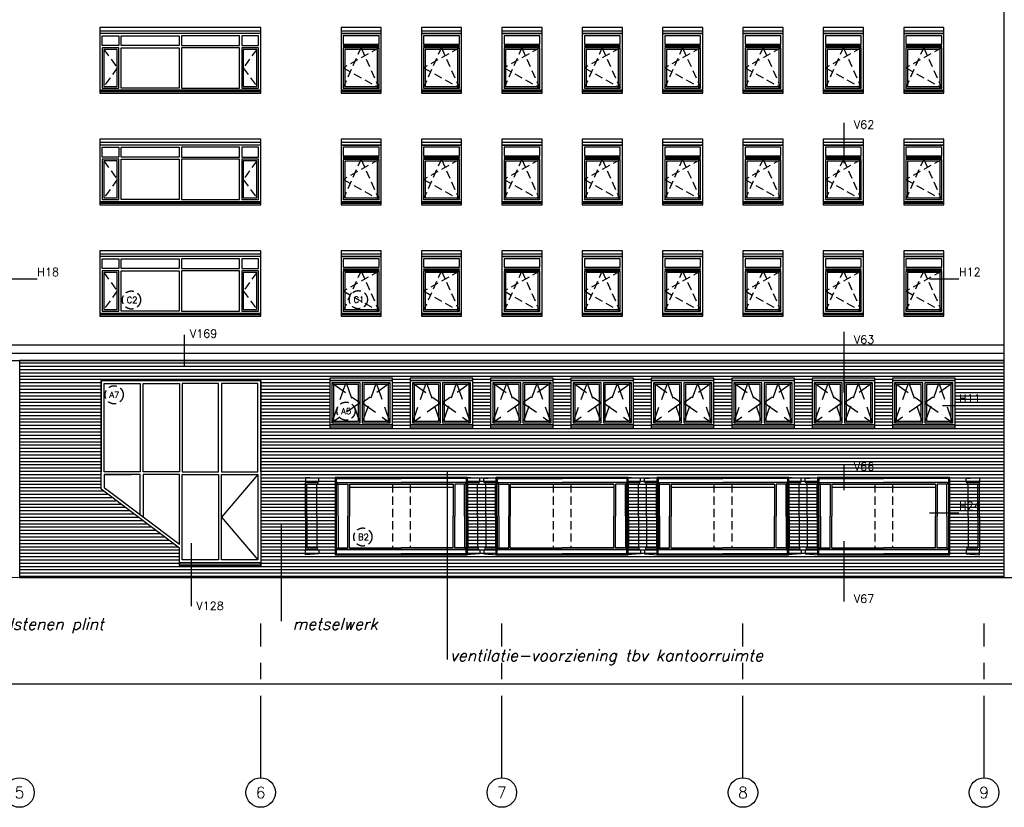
# Model space of a CAD drawing. Extents: x -84711 to 98481, y -64904 to 90945.
# Tile 20 of 29: x 21304 to 51315, y 48157 to 72160. Entities that reach past the tile are written whole.
import ezdxf
from ezdxf.enums import TextEntityAlignment as Align

# ---------------------------------------------------------------- set-up
doc = ezdxf.new("R2010")
doc.units = 0
doc.header["$LTSCALE"] = 2000
doc.header["$MEASUREMENT"] = 0
for name, pattern in [('CENTER', [2, 1.25, -0.25, 0.25, -0.25]), ('HIDDEN2', [0.1875, 0.125, -0.0625]), ('X-MA5$0$HIDDEN', [0.375, 0.25, -0.125]), ('X-MC1$0$HIDDEN2', [0.1875, 0.125, -0.0625]), ('X-MC2$0$HIDDEN2', [0.1875, 0.125, -0.0625])]:
    doc.linetypes.add(name, pattern=pattern)
doc.layers.get('0').update_dxf_attribs({"linetype": 'CONTINUOUS'})
for name, color, linetype in [('ALGEM-ARC', 15, 'CONTINUOUS'), ('BETON-AZ', 3, 'CONTINUOUS'), ('BIB', 7, 'CONTINUOUS'), ('METSEL', 1, 'CONTINUOUS'), ('MTXT25', 2, 'CONTINUOUS'), ('MTXT35', 4, 'CONTINUOUS'), ('MUURGAT', 2, 'CONTINUOUS'), ('MVARCPL', 7, 'CONTINUOUS'), ('NATUUR', 6, 'CONTINUOUS'), ('NUMMER', 2, 'CONTINUOUS'), ('STRAMIEN', 1, 'CENTER'), ('STRAMIENCIRCEL', 2, 'CONTINUOUS'), ('STRAMIENNR', 4, 'CONTINUOUS'), ('X-MA5$0$ALGEM-ARC', 15, 'CONTINUOUS'), ('X-MA5$0$ALUM-AZ', 15, 'CONTINUOUS'), ('X-MA5$0$HOUT-DRS', 4, 'CONTINUOUS'), ('X-MA5$0$KUNST-AZ', 15, 'CONTINUOUS'), ('X-MA5$0$MUURGAT', 2, 'CONTINUOUS'), ('X-MA5$0$ZONW', 2, 'CONTINUOUS'), ('X-MA7$0$BETON-AZ', 3, 'CONTINUOUS'), ('X-MA7$0$HOUT-AZ', 15, 'CONTINUOUS'), ('X-MA7$0$HOUT-DRS', 4, 'CONTINUOUS'), ('X-MA7$0$MUURGAT', 2, 'CONTINUOUS'), ('X-MB2$0$ALUM-AZ', 15, 'CONTINUOUS'), ('X-MB2$0$GLAS-ARC', 4, 'CONTINUOUS'), ('X-MB2$0$MUURGAT', 2, 'CONTINUOUS'), ('X-MB2$0$STAAHIDE', 3, 'CONTINUOUS'), ('X-MB2$0$STAAL-AZ', 3, 'CONTINUOUS'), ('X-MC1$0$ALGEM-ARC', 15, 'CONTINUOUS'), ('X-MC1$0$ALUM-AZ', 15, 'CONTINUOUS'), ('X-MC1$0$HOUT-DRS', 4, 'CONTINUOUS'), ('X-MC1$0$MUURGAT', 2, 'CONTINUOUS'), ('X-MC2$0$ALGEM-ARC', 15, 'CONTINUOUS'), ('X-MC2$0$ALUM-AZ', 15, 'CONTINUOUS'), ('X-MC2$0$HOUT-DRS', 4, 'CONTINUOUS'), ('X-MC2$0$MUURGAT', 2, 'CONTINUOUS')]:
    doc.layers.add(name, color=color, linetype=linetype)
doc.styles.get("Standard").update_dxf_attribs({"font": 'simplex'})

# ---------------------------------------------------------------- blocks, each defined once
blk = doc.blocks.new('X-MB2')
at = {"layer": 'X-MB2$0$ALUM-AZ', "linetype": 'Continuous'}
for p, q in [((30, -143), (30, -30)), ((63, -157), (30, -143)), ((3967, -157), (4000, -143)), ((4000, -143), (4000, -30)), ((63, -2200), (30, -2214)), ((30, -2214), (30, -2327)), ((2015, -2200), (63, -2200)), ((2015, -2200), (3967, -2200)), ((3967, -2200), (4000, -2214)), ((4000, -2214), (4000, -2327))]:
    blk.add_line(p, q, dxfattribs=at)
at = {"layer": 'X-MB2$0$ALUM-AZ'}
for p, q in [((30, -30), (2015, -30)), ((4000, -30), (2015, -30)), ((30, -2327), (2015, -2327)), ((4000, -2327), (2015, -2327))]:
    blk.add_line(p, q, dxfattribs=at)
at = {"layer": 'X-MB2$0$GLAS-ARC', "linetype": 'Continuous'}
for p, q in [((87, -1179), (87, -207)), ((3943, -1179), (3943, -207)), ((87, -1179), (87, -2150)), ((3943, -1179), (3943, -2150))]:
    blk.add_line(p, q, dxfattribs=at)
at = {"layer": 'X-MB2$0$MUURGAT'}
blk.add_lwpolyline([(0, -2357), (4030, -2357), (4030, 0), (0, 0)], close=True, dxfattribs=at)
at = {"layer": 'X-MB2$0$STAAHIDE', "color": 15, "linetype": 'Continuous'}
for p, q in [((-910, -2), (-910, -157)), ((-497, -30), (-910, -2)), ((-497, -143), (-536, -157)), ((-497, -143), (-497, -30)), ((4527, -30), (4940, -2)), ((4527, -143), (4527, -30)), ((4527, -143), (4566, -157)), ((4940, -2), (4940, -157)), ((-910, -2355), (-910, -2200)), ((-497, -2327), (-910, -2355)), ((-497, -2214), (-536, -2200)), ((-497, -2214), (-497, -2327)), ((4527, -2214), (4566, -2200)), ((4527, -2214), (4527, -2327)), ((4527, -2327), (4940, -2355)), ((4940, -2355), (4940, -2200))]:
    blk.add_line(p, q, dxfattribs=at)
at = {"layer": 'X-MB2$0$STAAHIDE', "linetype": 'Continuous'}
for p, q in [((-536, -157), (-910, -157)), ((-910, -1179), (-910, -157)), ((-860, -1179), (-860, -207)), ((-536, -207), (-860, -207)), ((-536, -157), (-536, -207)), ((4566, -157), (4566, -207)), ((4566, -157), (4940, -157)), ((4566, -207), (4890, -207)), ((4890, -1179), (4890, -207)), ((4940, -1179), (4940, -157)), ((-910, -1179), (-910, -2200)), ((-860, -1179), (-860, -2150)), ((4890, -1179), (4890, -2150)), ((4940, -1179), (4940, -2200)), ((-536, -2200), (-910, -2200)), ((-536, -2150), (-860, -2150)), ((-536, -2200), (-536, -2150)), ((4566, -2150), (4890, -2150)), ((4566, -2200), (4566, -2150)), ((4566, -2200), (4940, -2200))]:
    blk.add_line(p, q, dxfattribs=at)
at = {"layer": 'X-MB2$0$STAAHIDE', "color": 4, "linetype": 'Continuous'}
for p, q in [((-560, -1179), (-560, -207)), ((4590, -1179), (4590, -207)), ((-560, -1179), (-560, -2150)), ((4590, -1179), (4590, -2150))]:
    blk.add_line(p, q, dxfattribs=at)
at = {"layer": 'X-MB2$0$STAAL-AZ', "linetype": 'Continuous'}
for p, q in [((63, -157), (2015, -157)), ((63, -157), (63, -207)), ((387, -207), (387, -1179)), ((437, -207), (437, -1179)), ((437, -207), (3593, -207)), ((437, -297), (3593, -297)), ((3967, -157), (2015, -157)), ((3593, -207), (3593, -1179)), ((3643, -207), (3643, -1179)), ((3967, -157), (3967, -207)), ((387, -2150), (387, -1179)), ((437, -2150), (437, -1179)), ((3593, -2150), (3593, -1179)), ((3643, -2150), (3643, -1179)), ((30, -2327), (4000, -2327)), ((63, -2200), (63, -2150)), ((63, -2200), (2015, -2200)), ((3967, -2200), (2015, -2200)), ((3967, -2200), (3967, -2150))]:
    blk.add_line(p, q, dxfattribs=at)
at = {"layer": 'X-MB2$0$STAAL-AZ'}
for p, q in [((63, -207), (387, -207)), ((437, -207), (2015, -207)), ((3593, -207), (2015, -207)), ((3967, -207), (3643, -207)), ((63, -2150), (387, -2150)), ((437, -2150), (2015, -2150)), ((3593, -2150), (2015, -2150)), ((3967, -2150), (3643, -2150))]:
    blk.add_line(p, q, dxfattribs=at)
blk = doc.blocks.new('X-MC1')
at = {"layer": 'X-MC1$0$ALGEM-ARC', "linetype": 'X-MC1$0$HIDDEN2'}
for p, q in [((1158, 1291), (67, 682)), ((67, 67), (612, 1291)), ((612, 1291), (1158, 67)), ((67, 682), (1158, 67))]:
    blk.add_line(p, q, dxfattribs=at)
at = {"layer": 'X-MC1$0$ALUM-AZ'}
for p, q in [((1225, 1805), (0, 1805)), ((10, 0), (10, -49)), ((1215, 0), (1215, -49)), ((1225, -49), (0, -49))]:
    blk.add_line(p, q, dxfattribs=at)
for points in [[(0, 1730), (1225, 1730), (1225, 1910), (0, 1910)], [(0, -88), (1225, -88), (1225, 0), (0, 0)]]:
    blk.add_lwpolyline(points, close=True, dxfattribs=at)
at = {"layer": 'X-MC1$0$HOUT-DRS'}
for points in [[(0, 0), (1225, 0), (1225, 1730), (0, 1730)], [(1158, 1291), (67, 1291), (67, 67), (1158, 67)], [(1108, 1241), (117, 1241), (117, 117), (1108, 117)]]:
    blk.add_lwpolyline(points, close=True, dxfattribs=at)
at = {"layer": 'X-MC1$0$HOUT-DRS', "linetype": 'Continuous'}
for points in [[(67, 1405), (1158, 1405), (1158, 1663), (67, 1663)], [(67, 1337), (1158, 1337), (1158, 1351), (67, 1351)]]:
    blk.add_lwpolyline(points, close=True, dxfattribs=at)
at = {"layer": 'X-MC1$0$MUURGAT'}
blk.add_lwpolyline([(0, -88), (1225, -88), (1225, 1910), (0, 1910)], close=True, dxfattribs=at)
blk = doc.blocks.new('STRMNNR')
at = {"layer": 'STRAMIENCIRCEL'}
blk.add_circle((0, 0), 4.5, dxfattribs=at)
at = {"layer": 'STRAMIENNR'}
blk.add_attdef('NR', text='', height=3.5, dxfattribs=at).set_placement((0, 0), align=Align.MIDDLE_CENTER)
blk = doc.blocks.new('X-MC2')
at = {"layer": 'X-MC2$0$ALGEM-ARC', "linetype": 'X-MC2$0$HIDDEN2'}
for p, q in [((4783, 1246), (4371, 682)), ((4371, 682), (4783, 117))]:
    blk.add_line(p, q, dxfattribs=at)
at = {"layer": 'X-MC2$0$ALUM-AZ'}
for p, q in [((4900, 1910), (0, 1910)), ((4900, 1805), (0, 1805)), ((4900, -49), (0, -49))]:
    blk.add_line(p, q, dxfattribs=at)
at = {"layer": 'X-MC2$0$ALUM-AZ', "linetype": 'X-MC2$0$HIDDEN2'}
for p, q in [((117, 1246), (529, 682)), ((529, 682), (117, 117))]:
    blk.add_line(p, q, dxfattribs=at)
at = {"layer": 'X-MC2$0$ALUM-AZ'}
blk.add_lwpolyline([(0, -88), (4900, -88), (4900, 0), (0, 0)], close=True, dxfattribs=at)
at = {"layer": 'X-MC2$0$HOUT-DRS'}
for points in [[(0, 0), (4900, 0), (4900, 1730), (0, 1730)], [(579, 1363), (67, 1363), (67, 1663), (579, 1663)], [(2416, 1363), (646, 1363), (646, 1663), (2416, 1663)], [(2484, 1363), (4254, 1363), (4254, 1663), (2484, 1663)], [(4321, 1363), (4833, 1363), (4833, 1663), (4321, 1663)], [(67, 67), (579, 67), (579, 1296), (67, 1296)], [(117, 117), (529, 117), (529, 1246), (117, 1246)], [(2416, 67), (646, 67), (646, 1296), (2416, 1296)], [(2484, 67), (4254, 67), (4254, 1296), (2484, 1296)], [(4321, 67), (4833, 67), (4833, 1296), (4321, 1296)], [(4371, 117), (4783, 117), (4783, 1246), (4371, 1246)]]:
    blk.add_lwpolyline(points, close=True, dxfattribs=at)
at = {"layer": 'X-MC2$0$MUURGAT'}
blk.add_lwpolyline([(0, -88), (4900, -88), (4900, 1910), (0, 1910)], close=True, dxfattribs=at)
blk = doc.blocks.new('X-MA5')
at = {"layer": 'X-MA5$0$ALGEM-ARC', "linetype": 'X-MA5$0$HIDDEN'}
for points in [[(67, 1283), (921, 675), (67, 67), (494, 1283), (921, 67)], [(1843, 1283), (988, 675), (1843, 67), (1416, 1283), (988, 67)]]:
    blk.add_lwpolyline(points, dxfattribs=at)
at = {"layer": 'X-MA5$0$ALUM-AZ'}
blk.add_lwpolyline([(0, 1350), (1910, 1350), (1910, 1425), (0, 1425)], close=True, dxfattribs=at)
at = {"layer": 'X-MA5$0$HOUT-DRS'}
for points in [[(0, 0), (1910, 0), (1910, 1350), (0, 1350)], [(921, 1283), (67, 1283), (67, 67), (921, 67)], [(871, 1233), (117, 1233), (117, 117), (871, 117)], [(988, 67), (1843, 67), (1843, 1283), (988, 1283)], [(1038, 117), (1793, 117), (1793, 1233), (1038, 1233)]]:
    blk.add_lwpolyline(points, close=True, dxfattribs=at)
at = {"layer": 'X-MA5$0$KUNST-AZ'}
blk.add_line((0, -59), (1910, -59), dxfattribs=at)
blk.add_lwpolyline([(0, -109), (1910, -109), (1910, 0), (0, 0)], close=True, dxfattribs=at)
at = {"layer": 'X-MA5$0$MUURGAT'}
blk.add_lwpolyline([(0, -109), (1910, -109), (1910, 1425), (0, 1425)], close=True, dxfattribs=at)
at = {"layer": 'X-MA5$0$ZONW'}
blk.add_lwpolyline([(0, 1350), (1910, 1350), (1910, 1425), (0, 1425)], close=True, dxfattribs=at)
blk = doc.blocks.new('X-MA7')
at = {"layer": 'X-MA7$0$BETON-AZ'}
blk.add_line((4872, -59), (7350, -59), dxfattribs=at)
blk.add_lwpolyline([(4872, -109), (7350, -109), (7350, 0), (4872, 0)], close=True, dxfattribs=at)
at = {"layer": 'X-MA7$0$HOUT-AZ'}
blk.add_lwpolyline([(7260, 2685), (6156, 1388), (7260, 90)], dxfattribs=at)
at = {"layer": 'X-MA7$0$HOUT-DRS'}
for p, q in [((7350, 5550), (2485, 5550)), ((2485, 5550), (2485, 2775)), ((2575, 5460), (3679, 5460)), ((2575, 2775), (2575, 5460)), ((3679, 5460), (3679, 2775)), ((3769, 5460), (4872, 5460)), ((3769, 2775), (3769, 5460)), ((4872, 5460), (4872, 2775)), ((6066, 5460), (4962, 5460)), ((4962, 5460), (4962, 2775)), ((6066, 2775), (6066, 5460)), ((7260, 5460), (6156, 5460)), ((6156, 5460), (6156, 2775)), ((7260, 2775), (7260, 5460)), ((7350, 2775), (7350, 5550)), ((2485, 2240), (2485, 2775)), ((3679, 2775), (2575, 2775)), ((4872, 2775), (3769, 2775)), ((4962, 2775), (6066, 2775)), ((6156, 2775), (7260, 2775)), ((7350, 2775), (7350, 0)), ((2575, 2685), (3405, 2685)), ((4872, 2685), (3769, 2685)), ((3769, 2685), (3769, 1388)), ((4872, 558), (4872, 2685)), ((4872, 445), (2485, 2240)), ((4872, 558), (2575, 2285)), ((4872, 0), (4872, 445)), ((7350, 0), (4872, 0)), ((4872, 0), (7350, 0))]:
    blk.add_line(p, q, dxfattribs=at)
blk.add_lwpolyline([(3679, 1455), (3679, 2685), (2575, 2685), (2575, 2285)], dxfattribs=at)
for points in [[(6066, 90), (4962, 90), (4962, 2685), (6066, 2685)], [(7260, 90), (6156, 90), (6156, 2685), (7260, 2685)]]:
    blk.add_lwpolyline(points, close=True, dxfattribs=at)
at = {"layer": 'X-MA7$0$MUURGAT'}
blk.add_lwpolyline([(2485, 5550), (7350, 5550), (7350, -109), (4872, -109), (4872, 445), (2485, 2240)], close=True, dxfattribs=at)
blk = doc.blocks.new('*X37')
at = {"color": 0}
for p, q in [((21299, 61700), (51311, 61700)), ((21299, 61600), (51311, 61600)), ((21299, 61500), (51311, 61500)), ((21299, 61400), (51311, 61400)), ((21299, 61300), (51311, 61300)), ((21299, 61200), (30756, 61200)), ((21299, 61100), (23784, 61100)), ((21299, 61000), (23784, 61000)), ((28649, 61100), (30756, 61100)), ((28649, 61000), (30756, 61000)), ((32666, 61200), (33206, 61200)), ((32666, 61100), (33206, 61100)), ((32666, 61000), (33206, 61000)), ((35116, 61200), (35656, 61200)), ((35116, 61100), (35656, 61100)), ((35116, 61000), (35656, 61000)), ((37566, 61200), (38106, 61200)), ((37566, 61100), (38106, 61100)), ((37566, 61000), (38106, 61000)), ((40016, 61200), (40556, 61200)), ((40016, 61100), (40556, 61100)), ((40016, 61000), (40556, 61000)), ((42466, 61200), (43006, 61200)), ((42466, 61100), (43006, 61100)), ((42466, 61000), (43006, 61000)), ((44916, 61200), (45456, 61200)), ((44916, 61100), (45456, 61100)), ((44916, 61000), (45456, 61000)), ((47366, 61200), (47906, 61200)), ((47366, 61100), (47906, 61100)), ((47366, 61000), (47906, 61000)), ((49816, 61200), (51311, 61200)), ((49816, 61100), (51311, 61100)), ((49816, 61000), (51311, 61000)), ((21299, 60900), (23784, 60900)), ((21299, 60800), (23784, 60800)), ((21299, 60700), (23784, 60700)), ((28649, 60900), (30756, 60900)), ((28649, 60800), (30756, 60800)), ((28649, 60700), (30756, 60700)), ((32666, 60900), (33206, 60900)), ((32666, 60800), (33206, 60800)), ((32666, 60700), (33206, 60700)), ((35116, 60900), (35656, 60900)), ((35116, 60800), (35656, 60800)), ((35116, 60700), (35656, 60700)), ((37566, 60900), (38106, 60900)), ((37566, 60800), (38106, 60800)), ((37566, 60700), (38106, 60700)), ((40016, 60900), (40556, 60900)), ((40016, 60800), (40556, 60800)), ((40016, 60700), (40556, 60700)), ((42466, 60900), (43006, 60900)), ((42466, 60800), (43006, 60800)), ((42466, 60700), (43006, 60700)), ((44916, 60900), (45456, 60900)), ((44916, 60800), (45456, 60800)), ((44916, 60700), (45456, 60700)), ((47366, 60900), (47906, 60900)), ((47366, 60800), (47906, 60800)), ((47366, 60700), (47906, 60700)), ((49816, 60900), (51311, 60900)), ((49816, 60800), (51311, 60800)), ((49816, 60700), (51311, 60700)), ((21299, 60600), (23784, 60600)), ((21299, 60500), (23784, 60500)), ((21299, 60400), (23784, 60400)), ((28649, 60600), (30756, 60600)), ((28649, 60500), (30756, 60500)), ((28649, 60400), (30756, 60400)), ((32666, 60600), (33206, 60600)), ((32666, 60500), (33206, 60500)), ((32666, 60400), (33206, 60400)), ((35116, 60600), (35656, 60600)), ((35116, 60500), (35656, 60500)), ((35116, 60400), (35656, 60400)), ((37566, 60600), (38106, 60600)), ((37566, 60500), (38106, 60500)), ((37566, 60400), (38106, 60400)), ((40016, 60600), (40556, 60600)), ((40016, 60500), (40556, 60500)), ((40016, 60400), (40556, 60400)), ((42466, 60600), (43006, 60600)), ((42466, 60500), (43006, 60500)), ((42466, 60400), (43006, 60400)), ((44916, 60600), (45456, 60600)), ((44916, 60500), (45456, 60500)), ((44916, 60400), (45456, 60400)), ((47366, 60600), (47906, 60600)), ((47366, 60500), (47906, 60500)), ((47366, 60400), (47906, 60400)), ((49816, 60600), (51311, 60600)), ((49816, 60500), (51311, 60500)), ((49816, 60400), (51311, 60400)), ((21299, 60300), (23784, 60300)), ((21299, 60200), (23784, 60200)), ((21299, 60100), (23784, 60100)), ((28649, 60300), (30756, 60300)), ((28649, 60200), (30756, 60200)), ((28649, 60100), (30756, 60100)), ((32666, 60300), (33206, 60300)), ((32666, 60200), (33206, 60200)), ((32666, 60100), (33206, 60100)), ((35116, 60300), (35656, 60300)), ((35116, 60200), (35656, 60200)), ((35116, 60100), (35656, 60100)), ((37566, 60300), (38106, 60300)), ((37566, 60200), (38106, 60200)), ((37566, 60100), (38106, 60100)), ((40016, 60300), (40556, 60300)), ((40016, 60200), (40556, 60200)), ((40016, 60100), (40556, 60100)), ((42466, 60300), (43006, 60300)), ((42466, 60200), (43006, 60200)), ((42466, 60100), (43006, 60100)), ((44916, 60300), (45456, 60300)), ((44916, 60200), (45456, 60200)), ((44916, 60100), (45456, 60100)), ((47366, 60300), (47906, 60300)), ((47366, 60200), (47906, 60200)), ((47366, 60100), (47906, 60100)), ((49816, 60300), (51311, 60300)), ((49816, 60200), (51311, 60200)), ((49816, 60100), (51311, 60100)), ((21299, 60000), (23784, 60000)), ((21299, 59900), (23784, 59900)), ((21299, 59800), (23784, 59800)), ((28649, 60000), (30756, 60000)), ((28649, 59900), (30756, 59900)), ((28649, 59800), (30756, 59800)), ((32666, 60000), (33206, 60000)), ((32666, 59900), (33206, 59900)), ((32666, 59800), (33206, 59800)), ((35116, 60000), (35656, 60000)), ((35116, 59900), (35656, 59900)), ((35116, 59800), (35656, 59800)), ((37566, 60000), (38106, 60000)), ((37566, 59900), (38106, 59900)), ((37566, 59800), (38106, 59800)), ((40016, 60000), (40556, 60000)), ((40016, 59900), (40556, 59900)), ((40016, 59800), (40556, 59800)), ((42466, 60000), (43006, 60000)), ((42466, 59900), (43006, 59900)), ((42466, 59800), (43006, 59800)), ((44916, 60000), (45456, 60000)), ((44916, 59900), (45456, 59900)), ((44916, 59800), (45456, 59800)), ((47366, 60000), (47906, 60000)), ((47366, 59900), (47906, 59900)), ((47366, 59800), (47906, 59800)), ((49816, 60000), (51311, 60000)), ((49816, 59900), (51311, 59900)), ((49816, 59800), (51311, 59800)), ((21299, 59700), (23784, 59700)), ((21299, 59600), (23784, 59600)), ((21299, 59500), (23784, 59500)), ((28649, 59700), (51311, 59700)), ((28649, 59600), (51311, 59600)), ((28649, 59500), (51311, 59500)), ((21299, 59400), (23784, 59400)), ((21299, 59300), (23784, 59300)), ((21299, 59200), (23784, 59200)), ((28649, 59400), (51311, 59400)), ((28649, 59300), (51311, 59300)), ((28649, 59200), (51311, 59200)), ((21299, 59100), (23784, 59100)), ((21299, 59000), (23784, 59000)), ((21299, 58900), (23784, 58900)), ((28649, 59100), (51311, 59100)), ((28649, 59000), (51311, 59000)), ((28649, 58900), (51311, 58900)), ((21299, 58800), (23784, 58800)), ((21299, 58700), (23784, 58700)), ((21299, 58600), (23784, 58600)), ((28649, 58800), (51311, 58800)), ((28649, 58700), (51311, 58700)), ((28649, 58600), (51311, 58600)), ((21299, 58500), (23784, 58500)), ((21299, 58400), (23784, 58400)), ((21299, 58300), (23784, 58300)), ((28649, 58500), (51311, 58500)), ((28649, 58400), (51311, 58400)), ((28649, 58300), (51311, 58300)), ((21299, 58200), (23784, 58200)), ((21299, 58100), (23784, 58100)), ((21299, 58000), (23784, 58000)), ((28649, 58200), (51311, 58200)), ((28649, 58100), (30951, 58100)), ((28649, 58000), (30951, 58000)), ((34921, 58100), (35851, 58100)), ((34921, 58000), (35851, 58000)), ((39821, 58100), (40751, 58100)), ((39821, 58000), (40751, 58000)), ((44721, 58100), (45651, 58100)), ((44721, 58000), (45651, 58000)), ((49621, 58100), (51311, 58100)), ((49621, 58000), (51311, 58000)), ((21299, 57900), (23784, 57900)), ((21299, 57800), (23850, 57800)), ((21299, 57700), (23983, 57700)), ((28649, 57900), (30951, 57900)), ((28649, 57800), (30951, 57800)), ((28649, 57700), (30951, 57700)), ((34921, 57900), (35851, 57900)), ((34921, 57800), (35851, 57800)), ((34921, 57700), (35851, 57700)), ((39821, 57900), (40751, 57900)), ((39821, 57800), (40751, 57800)), ((39821, 57700), (40751, 57700)), ((44721, 57900), (45651, 57900)), ((44721, 57800), (45651, 57800)), ((44721, 57700), (45651, 57700)), ((49621, 57900), (51311, 57900)), ((49621, 57800), (51311, 57800)), ((49621, 57700), (51311, 57700)), ((21299, 57600), (24116, 57600)), ((21299, 57500), (24249, 57500)), ((21299, 57400), (24382, 57400)), ((28649, 57600), (30951, 57600)), ((28649, 57500), (30951, 57500)), ((28649, 57400), (30951, 57400)), ((34921, 57600), (35851, 57600)), ((34921, 57500), (35851, 57500)), ((34921, 57400), (35851, 57400)), ((39821, 57600), (40751, 57600)), ((39821, 57500), (40751, 57500)), ((39821, 57400), (40751, 57400)), ((44721, 57600), (45651, 57600)), ((44721, 57500), (45651, 57500)), ((44721, 57400), (45651, 57400)), ((49621, 57600), (51311, 57600)), ((49621, 57500), (51311, 57500)), ((49621, 57400), (51311, 57400)), ((21299, 57300), (24515, 57300)), ((21299, 57200), (24648, 57200)), ((21299, 57100), (24781, 57100)), ((28649, 57300), (30951, 57300)), ((28649, 57200), (30951, 57200)), ((28649, 57100), (30951, 57100)), ((34921, 57300), (35851, 57300)), ((34921, 57200), (35851, 57200)), ((34921, 57100), (35851, 57100)), ((39821, 57300), (40751, 57300)), ((39821, 57200), (40751, 57200)), ((39821, 57100), (40751, 57100)), ((44721, 57300), (45651, 57300)), ((44721, 57200), (45651, 57200)), ((44721, 57100), (45651, 57100)), ((49621, 57300), (51311, 57300)), ((49621, 57200), (51311, 57200)), ((49621, 57100), (51311, 57100)), ((21299, 57000), (24914, 57000)), ((21299, 56900), (25047, 56900)), ((21299, 56800), (25180, 56800)), ((28649, 57000), (30951, 57000)), ((28649, 56900), (30951, 56900)), ((28649, 56800), (30951, 56800)), ((34921, 57000), (35851, 57000)), ((34921, 56900), (35851, 56900)), ((34921, 56800), (35851, 56800)), ((39821, 57000), (40751, 57000)), ((39821, 56900), (40751, 56900)), ((39821, 56800), (40751, 56800)), ((44721, 57000), (45651, 57000)), ((44721, 56900), (45651, 56900)), ((44721, 56800), (45651, 56800)), ((49621, 57000), (51311, 57000)), ((49621, 56900), (51311, 56900)), ((49621, 56800), (51311, 56800)), ((21299, 56700), (25313, 56700)), ((21299, 56600), (25446, 56600)), ((21299, 56500), (25579, 56500)), ((28649, 56700), (30951, 56700)), ((28649, 56600), (30951, 56600)), ((28649, 56500), (30951, 56500)), ((34921, 56700), (35851, 56700)), ((34921, 56600), (35851, 56600)), ((34921, 56500), (35851, 56500)), ((39821, 56700), (40751, 56700)), ((39821, 56600), (40751, 56600)), ((39821, 56500), (40751, 56500)), ((44721, 56700), (45651, 56700)), ((44721, 56600), (45651, 56600)), ((44721, 56500), (45651, 56500)), ((49621, 56700), (51311, 56700)), ((49621, 56600), (51311, 56600)), ((49621, 56500), (51311, 56500)), ((21299, 56400), (25712, 56400)), ((21299, 56300), (25845, 56300)), ((21299, 56200), (25978, 56200)), ((28649, 56400), (30951, 56400)), ((28649, 56300), (30951, 56300)), ((28649, 56200), (30951, 56200)), ((34921, 56400), (35851, 56400)), ((34921, 56300), (35851, 56300)), ((34921, 56200), (35851, 56200)), ((39821, 56400), (40751, 56400)), ((39821, 56300), (40751, 56300)), ((39821, 56200), (40751, 56200)), ((44721, 56400), (45651, 56400)), ((44721, 56300), (45651, 56300)), ((44721, 56200), (45651, 56200)), ((49621, 56400), (51311, 56400)), ((49621, 56300), (51311, 56300)), ((49621, 56200), (51311, 56200)), ((21299, 56100), (26111, 56100)), ((21299, 56000), (26171, 56000)), ((21299, 55900), (26171, 55900)), ((28649, 56100), (30951, 56100)), ((28649, 56000), (30951, 56000)), ((28649, 55900), (30951, 55900)), ((34921, 56100), (35851, 56100)), ((34921, 56000), (35851, 56000)), ((34921, 55900), (35851, 55900)), ((39821, 56100), (40751, 56100)), ((39821, 56000), (40751, 56000)), ((39821, 55900), (40751, 55900)), ((44721, 56100), (45651, 56100)), ((44721, 56000), (45651, 56000)), ((44721, 55900), (45651, 55900)), ((49621, 56100), (51311, 56100)), ((49621, 56000), (51311, 56000)), ((49621, 55900), (51311, 55900)), ((21299, 55800), (26171, 55800)), ((21299, 55700), (26171, 55700)), ((21299, 55600), (26171, 55600)), ((28649, 55800), (51311, 55800)), ((28649, 55700), (51311, 55700)), ((28649, 55600), (51311, 55600)), ((21299, 55500), (51311, 55500)), ((21299, 55400), (51311, 55400)), ((21299, 55300), (51311, 55300)), ((21299, 55200), (51311, 55200))]:
    blk.add_line(p, q, dxfattribs=at)

msp = doc.modelspace()

# ---------------------------------------------------------------- linework, layer by layer
at = {"layer": 'ALGEM-ARC'}
for p, q in [((34335, 58405), (34335, 52660)), ((29275, 56790), (29275, 53830))]:
    msp.add_line(p, q, dxfattribs=at)
for points in [[(51311, 55160), (51311, 61770), (21299, 61770), (21299, 55160)], [(30756, 59700), (32666, 59700), (32666, 61235), (30756, 61235)], [(33206, 59700), (35116, 59700), (35116, 61235), (33206, 61235)], [(35656, 59700), (37566, 59700), (37566, 61235), (35656, 61235)], [(38106, 59700), (40016, 59700), (40016, 61235), (38106, 61235)], [(40556, 59700), (42466, 59700), (42466, 61235), (40556, 61235)], [(43006, 59700), (44916, 59700), (44916, 61235), (43006, 61235)], [(45456, 59700), (47366, 59700), (47366, 61235), (45456, 61235)], [(47906, 59700), (49816, 59700), (49816, 61235), (47906, 61235)], [(30921, 55853), (34951, 55853), (34951, 58210), (30921, 58210)], [(35821, 55853), (39851, 55853), (39851, 58210), (35821, 58210)], [(40721, 55853), (44751, 55853), (44751, 58210), (40721, 58210)], [(45621, 55853), (49651, 55853), (49651, 58210), (45621, 58210)]]:
    msp.add_lwpolyline(points, close=True, dxfattribs=at)
at = {"layer": 'BETON-AZ'}
for p, q in [((-11370, 62248), (51311, 62248)), ((-11370, 62002), (51311, 62002))]:
    msp.add_line(p, q, dxfattribs=at)
at = {"layer": 'BETON-AZ', "linetype": 'HIDDEN2'}
for p, q in [((32666, 58003), (32666, 56060)), ((33206, 58003), (33206, 56060)), ((37566, 58003), (37566, 56060)), ((38106, 58003), (38106, 56060)), ((42466, 58003), (42466, 56060)), ((43006, 58003), (43006, 56060)), ((47366, 58003), (47366, 56060)), ((47906, 58003), (47906, 56060))]:
    msp.add_line(p, q, dxfattribs=at)
at = {"layer": 'METSEL'}
for p, q in [((51311, 61770), (21299, 61770)), ((51311, 55160), (51311, 61770))]:
    msp.add_line(p, q, dxfattribs=at)
msp.add_lwpolyline([(28649, 55160), (51311, 55160)], dxfattribs=at)
at = {"layer": 'MTXT25'}
for p, q in [((46420, 69015), (46420, 67790)), ((20943, 64259), (21840, 64259)), ((49037, 64259), (49934, 64259)), ((26313, 62561), (26313, 61604)), ((46420, 62643), (46420, 60803)), ((49430, 60404), (50327, 60404)), ((46420, 58597), (46420, 57820)), ((49037, 57128), (49934, 57128)), ((26532, 56208), (26532, 54291)), ((46420, 56266), (46420, 54426))]:
    msp.add_line(p, q, dxfattribs=at)
at = {"layer": 'MUURGAT'}
for points in [[(21299, 55160), (51311, 55160), (51311, 61770), (21299, 61770)], [(23784, 61160), (28649, 61160), (28649, 55500), (26171, 55500), (26171, 56055), (23784, 57850)], [(30951, 55883), (34921, 55883), (34921, 58180), (30951, 58180)], [(35851, 55883), (39821, 55883), (39821, 58180), (35851, 58180)], [(40751, 55883), (44721, 55883), (44721, 58180), (40751, 58180)], [(45651, 55883), (49621, 55883), (49621, 58180), (45651, 58180)]]:
    msp.add_lwpolyline(points, close=True, dxfattribs=at)
at = {"layer": 'MVARCPL'}
msp.add_lwpolyline([(-21301, 51910), (-21301, 54110), (-29301, 54110), (-29301, 51910), (-50710, 51910), (-50710, 72010), (-41501, 72010), (-41501, 55910), (-31982, 55910), (-11251, 55510), (21299, 55160), (98481, 55160), (98481, 51910), (-9424, 51910)], close=True, dxfattribs=at)
at = {"layer": 'NATUUR'}
msp.add_lwpolyline([(-11164, 62002), (-11164, 61770), (51311, 61770), (51311, 76330)], dxfattribs=at)
at = {"layer": 'NUMMER', "linetype": 'HIDDEN2'}
for centre in [(24710, 63617), (31627, 63627), (24183, 60728), (31250, 60231), (31764, 56394)]:
    msp.add_circle(centre, 276, dxfattribs=at)
at = {"layer": 'STRAMIEN'}
for p, q in [((28649, 49057), (28649, 53755)), ((35999, 49057), (35999, 53755)), ((43349, 49057), (43349, 53755)), ((50699, 49057), (50699, 53755))]:
    msp.add_line(p, q, dxfattribs=at)

# ---------------------------------------------------------------- block references
at = {"layer": 'ALGEM-ARC'}
msp.add_blockref('*X37', (0, 0), dxfattribs=at)
at = {"layer": 'BIB'}
for name, p in [('X-MC2', (23749, 70010)), ('X-MC1', (31099, 70010)), ('X-MC1', (33549, 70010)), ('X-MC1', (35999, 70010)), ('X-MC1', (38449, 70010)), ('X-MC1', (40899, 70010)), ('X-MC1', (43349, 70010)), ('X-MC1', (45799, 70010)), ('X-MC1', (48249, 70010)), ('X-MC2', (23749, 66610)), ('X-MC1', (31099, 66610)), ('X-MC1', (33549, 66610)), ('X-MC1', (35999, 66610)), ('X-MC1', (38449, 66610)), ('X-MC1', (40899, 66610)), ('X-MC1', (43349, 66610)), ('X-MC1', (45799, 66610)), ('X-MC1', (48249, 66610)), ('X-MC2', (23749, 63210)), ('X-MC1', (31099, 63210)), ('X-MC1', (33549, 63210)), ('X-MC1', (35999, 63210)), ('X-MC1', (38449, 63210)), ('X-MC1', (40899, 63210)), ('X-MC1', (43349, 63210)), ('X-MC1', (45799, 63210)), ('X-MC1', (48249, 63210)), ('X-MA5', (30756, 59810)), ('X-MA5', (33206, 59810)), ('X-MA5', (35656, 59810)), ('X-MA5', (38106, 59810)), ('X-MA5', (40556, 59810)), ('X-MA5', (43006, 59810)), ('X-MA5', (45456, 59810)), ('X-MA5', (47906, 59810)), ('X-MA7', (21299, 55610)), ('X-MB2', (30921, 58210)), ('X-MB2', (35821, 58210)), ('X-MB2', (40721, 58210)), ('X-MB2', (45621, 58210))]:
    msp.add_blockref(name, p, dxfattribs=at)
at = {"layer": 'BIB', "xscale": 100, "yscale": 100, "zscale": 100}
for p, values in [((21299, 48607), {'NR': '5'}), ((28649, 48607), {'NR': '6'}), ((35999, 48607), {'NR': '7'}), ((43349, 48607), {'NR': '8'}), ((50699, 48607), {'NR': '9'})]:
    msp.add_blockref('STRMNNR', p, dxfattribs=at).add_auto_attribs(values)

# ---------------------------------------------------------------- texts
at = {"layer": 'MTXT25'}
for s, p in [('V62', (46731, 68838)), ('H18', (21838, 64347)), ('H12', (49932, 64347)), ('V169', (26491, 62468)), ('V63', (46731, 62286)), ('H11', (49932, 60492)), ('V66', (46731, 58420)), ('H24', (49932, 57216)), ('V67', (46731, 54388)), ('V128', (26688, 54171))]:
    msp.add_text(s, height=250, dxfattribs=at).set_placement(p)
at = {"layer": 'MTXT35'}
for s, p in [('C2', (24564, 63523)), ('C1', (31480, 63533)), ('A7', (24036, 60633)), ('A5', (31103, 60137)), ('B2', (31617, 56300))]:
    msp.add_text(s, height=187.5, dxfattribs=at).set_placement(p)
at = {"layer": 'MTXT35', "oblique": 15}
for s, p in [(' hardstenen plint', (19805, 53570)), ('metselwerk', (29621, 53570)), (' ventilatie-voorziening tbv kantoorruimte', (34178, 52610))]:
    msp.add_text(s, height=350, dxfattribs=at).set_placement(p)

doc.saveas('drawing.dxf')
